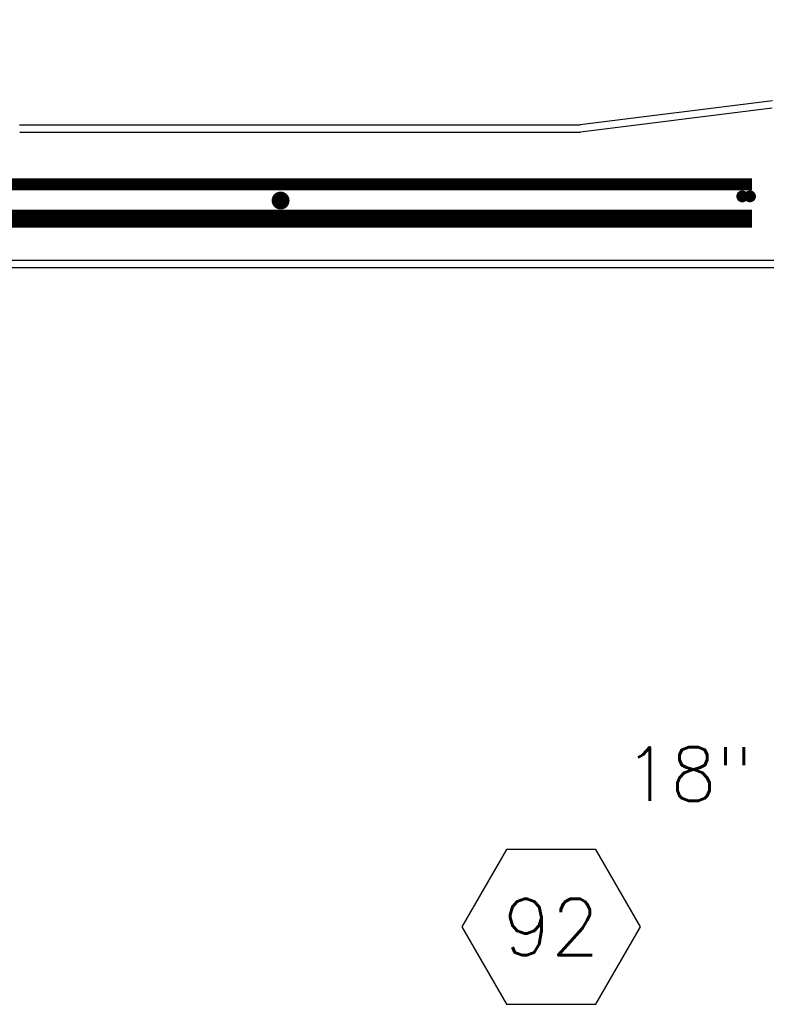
# Model space of a CAD drawing. Extents: x 2963 to 4079, y -422 to 622.
# Tile 66 of 119: x 3592 to 3623, y 465 to 506. Entities that reach past the tile are written whole.
import ezdxf
from ezdxf.enums import TextEntityAlignment as Align

# ---------------------------------------------------------------- set-up
doc = ezdxf.new("R2010")
doc.units = 0
doc.header["$MEASUREMENT"] = 0
doc.linetypes.add('HIDDEN', pattern=[0.375, 0.25, -0.125])
doc.linetypes.add('TANK-SLAB$0$DASHED', pattern=[0.75, 0.5, -0.25])
doc.layers.get('0').update_dxf_attribs({"linetype": 'CONTINUOUS'})
for name, color, linetype in [('REBAR', 4, 'TANK-SLAB$0$DASHED'), ('TANK-SLAB', 6, 'CONTINUOUS'), ('TEXT', 3, 'CONTINUOUS')]:
    doc.layers.add(name, color=color, linetype=linetype)
doc.styles.add('SIMPLEX', font='simplex')
doc.styles.add('TANK-SLAB$0$SIMPLEX', font='simplex')
doc.dimstyles.new('DIM48', dxfattribs={"dimscale": 48, "dimtxt": 0.09375, "dimasz": 0.09375, "dimexe": 0.0625, "dimexo": 0.0625, "dimgap": 0.0625, "dimtad": 1, "dimdec": 4, "dimzin": 3, "dimdsep": 46, "dimlunit": 4, "dimtxsty": 'SIMPLEX', "dimcen": 0, "dimclrd": 3, "dimclre": 3, "dimclrt": 3, "dimadec": 0, "dimazin": 0, "dimtfac": 1, "dimtdec": 4, "dimtofl": 0, "dimtmove": 2, "dimatfit": 3, "dimfxl": 1, "dimfrac": 2, "dimtolj": 1, "dimtzin": 3, "dimarcsym": 0})

# ---------------------------------------------------------------- blocks, each defined once
blk = doc.blocks.new('TANK-SLAB$0$HEX')
at = {"color": 3}
blk.add_lwpolyline([(-0.0577, 0.1), (-0.1155, 0), (-0.0577, -0.1), (0.0577, -0.1), (0.1155, 0), (0.0577, 0.1)], close=True, dxfattribs=at)
at = {"color": 3, "style": 'TANK-SLAB$0$SIMPLEX'}
blk.add_attdef('D#', text='', height=0.08, dxfattribs=at).set_placement((0, 0), align=Align.MIDDLE)

msp = doc.modelspace()

# ---------------------------------------------------------------- linework, layer by layer
at = {"layer": 'REBAR', "linetype": 'HIDDEN', "const_width": 0.5}
msp.add_lwpolyline([(3583.87961, 498.9714), (3622.2731, 498.9714)], dxfattribs=at)
at = {"layer": 'REBAR'}
for points, const_width in [([(3602.67766, 498.29581, -1), (3602.30266, 498.29581, -1)], 0.375), ([(3621.99468, 498.47139, -1), (3621.74468, 498.47139, -1)], 0.25), ([(3622.06751, 498.47139, 1), (3622.31751, 498.47139, 1)], 0.25)]:
    msp.add_lwpolyline(points, format="xyb", close=True, dxfattribs=dict(at, const_width=const_width))
at = {"layer": 'REBAR', "const_width": 0.75}
msp.add_lwpolyline([(3583.87961, 497.5369), (3622.2731, 497.5369)], dxfattribs=at)
at = {"layer": 'TANK-SLAB', "color": 2, "linetype": 'Continuous'}
for p, q in [((3623.13248, 502.48759), (3615.06209, 501.47879)), ((3623.12143, 502.17128), (3615.08155, 501.16629)), ((3591.5331, 501.47879), (3615.06209, 501.47879)), ((3591.54402, 501.16629), (3615.08155, 501.16629)), ((3582.76742, 495.79129), (3624.24561, 495.79129)), ((3582.76742, 495.47879), (3624.24561, 495.47879))]:
    msp.add_line(p, q, dxfattribs=at)

# ---------------------------------------------------------------- block references
at = {"layer": 'TEXT'}
ref = msp.add_blockref('TANK-SLAB$0$HEX', (3613.84407, 467.80942), dxfattribs=dict(at, xscale=32.48674340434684, yscale=32.48674340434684, zscale=32.48674340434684))
ref.add_attrib('D#', '92', dxfattribs={"layer": '0', "height": 2.3625, "style": 'TANK-SLAB$0$SIMPLEX'}).set_placement((3613.84407, 467.80942), align=Align.MIDDLE)

# ---------------------------------------------------------------- texts
at = {"layer": 'TEXT', "insert": (3642.86583, 475.3527), "char_height": 2.25, "width": 53.8771439, "attachment_point": 3, "style": 'SIMPLEX'}
msp.add_mtext('18" DIA. MANWAY\\P(TYP. OF 4)', dxfattribs=at)

# ---------------------------------------------------------------- leaders
at = {"layer": 'TEXT'}
msp.add_leader([(3626.39689, 503.8147), (3596.19151, 596.37341), (3585.91455, 596.37341)], dimstyle='DIM48', override={"dimgap": 0.0625, "dimtad": 0}, dxfattribs=at)

doc.saveas('drawing.dxf')
